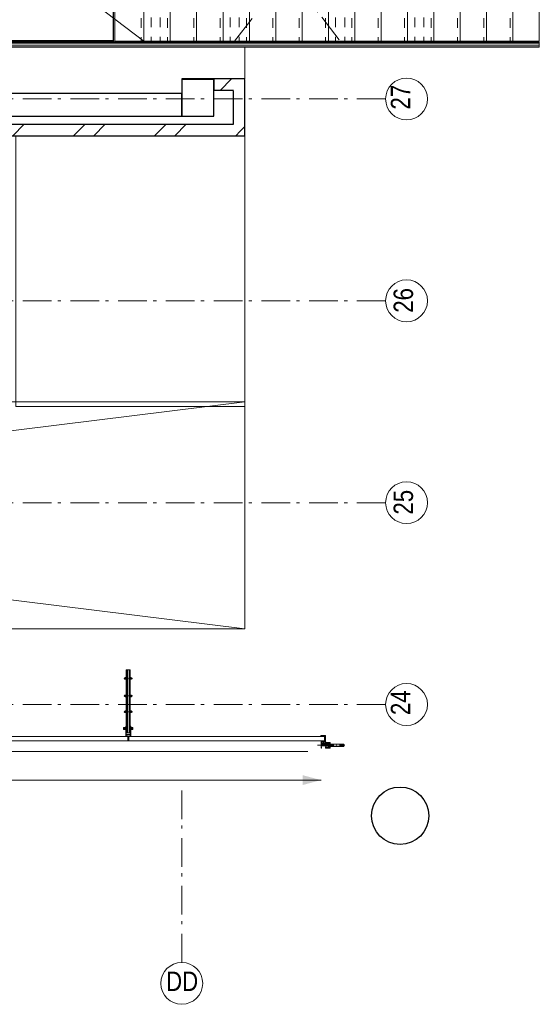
# Model space of a CAD drawing. Header units: millimetres. Extents: x 274611 to 749520, y 175257 to 298905.
# Tile 16 of 251: x 435700 to 440234, y 210184 to 218770. Entities that reach past the tile are written whole.
import ezdxf

# ---------------------------------------------------------------- set-up
doc = ezdxf.new("R2010")
doc.units = ezdxf.units.MM
doc.header["$LTSCALE"] = 400
for name, pattern in [('STYLE_01', [0.416641, 0.208282, -0.208359]), ('STYLE_06', [1.041641, 0.625, -0.208282, 0.069427, -0.138931]), ('STYLE_15', [0.240945, 0.11811, -0.059055, 0.004724, -0.059055]), ('STYLE_16', [0.177165, 0.11811, -0.059055]), ('STYLE_21', [0.138889, 0.069444, -0.069444])]:
    doc.linetypes.add(name, pattern=pattern)
for name, color, linetype, lineweight in [('Buitenkozijnen', 140, 'Continuous', 15), ('leuning', 43, 'Continuous', 5), ('mat-baksteen', 5, 'Continuous', 25), ('mat-beton (ihwg)', 5, 'Continuous', 25), ('mat-glas-hor', 5, 'Continuous', 15), ('mat-glas-vert', 5, 'Continuous', 15), ('mat-staal_zink', 140, 'Continuous', 15), ('None', 7, 'Continuous', 9), ('Sloopwerk', 92, 'Continuous', 25)]:
    doc.layers.add(name, color=color, linetype=linetype, lineweight=lineweight)
doc.styles.add('Arial Narrow', font='ARIALN.TTF', dxfattribs={"height": 222.25})

# ---------------------------------------------------------------- blocks, each defined once
blk = doc.blocks.new('*U20')
at = {"layer": 'None', "color": 8, "linetype": 'Continuous', "lineweight": 5}
for p, q in [((28385.9, 2244.8), (28640.9, 2244.8)), ((28640.9, 2244.8), (28640.9, 1044.8)), ((28640.9, 1044.8), (28385.9, 1044.8))]:
    blk.add_line(p, q, dxfattribs=at)
at = {"layer": 'None', "color": 8, "linetype": 'STYLE_01', "lineweight": 5}
blk.add_line((28385.9, 2244.8), (28385.9, 1044.8), dxfattribs=at)
blk = doc.blocks.new('*U21')
at = {"layer": 'None', "color": 8, "linetype": 'Continuous', "lineweight": 5}
for p, q in [((28615.9, 2244.8), (28870.9, 2244.8)), ((28870.9, 2244.8), (28870.9, 1044.8)), ((28870.9, 1044.8), (28615.9, 1044.8))]:
    blk.add_line(p, q, dxfattribs=at)
at = {"layer": 'None', "color": 8, "linetype": 'STYLE_01', "lineweight": 5}
blk.add_line((28615.9, 2244.8), (28615.9, 1044.8), dxfattribs=at)
blk = doc.blocks.new('*U22')
at = {"layer": 'None', "color": 8, "linetype": 'Continuous', "lineweight": 5}
for p, q in [((28845.9, 2244.8), (29100.9, 2244.8)), ((29100.9, 2244.8), (29100.9, 1044.8)), ((29100.9, 1044.8), (28845.9, 1044.8))]:
    blk.add_line(p, q, dxfattribs=at)
at = {"layer": 'None', "color": 8, "linetype": 'STYLE_01', "lineweight": 5}
blk.add_line((28845.9, 2244.8), (28845.9, 1044.8), dxfattribs=at)
blk = doc.blocks.new('*U23')
at = {"layer": 'None', "color": 8, "linetype": 'Continuous', "lineweight": 5}
for p, q in [((29075.9, 2244.8), (29330.9, 2244.8)), ((29330.9, 2244.8), (29330.9, 1044.8)), ((29330.9, 1044.8), (29075.9, 1044.8))]:
    blk.add_line(p, q, dxfattribs=at)
at = {"layer": 'None', "color": 8, "linetype": 'STYLE_01', "lineweight": 5}
blk.add_line((29075.9, 2244.8), (29075.9, 1044.8), dxfattribs=at)
blk = doc.blocks.new('*U24')
at = {"layer": 'None', "color": 8, "linetype": 'Continuous', "lineweight": 5}
for p, q in [((29305.9, 2244.8), (29560.9, 2244.8)), ((29560.9, 2244.8), (29560.9, 1044.8)), ((29560.9, 1044.8), (29305.9, 1044.8))]:
    blk.add_line(p, q, dxfattribs=at)
at = {"layer": 'None', "color": 8, "linetype": 'STYLE_01', "lineweight": 5}
blk.add_line((29305.9, 2244.8), (29305.9, 1044.8), dxfattribs=at)
blk = doc.blocks.new('*U25')
at = {"layer": 'None', "color": 8, "linetype": 'Continuous', "lineweight": 5}
for p, q in [((29535.9, 2244.8), (29790.9, 2244.8)), ((29790.9, 2244.8), (29790.9, 1044.8)), ((29790.9, 1044.8), (29535.9, 1044.8))]:
    blk.add_line(p, q, dxfattribs=at)
at = {"layer": 'None', "color": 8, "linetype": 'STYLE_01', "lineweight": 5}
blk.add_line((29535.9, 2244.8), (29535.9, 1044.8), dxfattribs=at)
blk = doc.blocks.new('*U26')
at = {"layer": 'None', "color": 8, "linetype": 'Continuous', "lineweight": 5}
for p, q in [((29765.9, 2244.8), (30020.9, 2244.8)), ((30020.9, 2244.8), (30020.9, 1044.8)), ((30020.9, 1044.8), (29765.9, 1044.8))]:
    blk.add_line(p, q, dxfattribs=at)
at = {"layer": 'None', "color": 8, "linetype": 'STYLE_01', "lineweight": 5}
blk.add_line((29765.9, 2244.8), (29765.9, 1044.8), dxfattribs=at)
blk = doc.blocks.new('*U27')
at = {"layer": 'None', "color": 8, "linetype": 'Continuous', "lineweight": 5}
for p, q in [((29995.9, 2244.8), (30250.9, 2244.8)), ((30250.9, 2244.8), (30250.9, 1044.8)), ((30250.9, 1044.8), (29995.9, 1044.8))]:
    blk.add_line(p, q, dxfattribs=at)
at = {"layer": 'None', "color": 8, "linetype": 'STYLE_01', "lineweight": 5}
blk.add_line((29995.9, 2244.8), (29995.9, 1044.8), dxfattribs=at)
blk = doc.blocks.new('*U28')
at = {"layer": 'None', "color": 8, "linetype": 'Continuous', "lineweight": 5}
for p, q in [((30225.9, 2244.8), (30480.9, 2244.8)), ((30480.9, 2244.8), (30480.9, 1044.8)), ((30480.9, 1044.8), (30225.9, 1044.8))]:
    blk.add_line(p, q, dxfattribs=at)
at = {"layer": 'None', "color": 8, "linetype": 'STYLE_01', "lineweight": 5}
blk.add_line((30225.9, 2244.8), (30225.9, 1044.8), dxfattribs=at)
blk = doc.blocks.new('*U29')
at = {"layer": 'None', "color": 8, "linetype": 'Continuous', "lineweight": 5}
for p, q in [((30455.9, 2244.8), (30710.9, 2244.8)), ((30710.9, 2244.8), (30710.9, 1044.8)), ((30710.9, 1044.8), (30455.9, 1044.8))]:
    blk.add_line(p, q, dxfattribs=at)
at = {"layer": 'None', "color": 8, "linetype": 'STYLE_01', "lineweight": 5}
blk.add_line((30455.9, 2244.8), (30455.9, 1044.8), dxfattribs=at)
blk = doc.blocks.new('*U30')
at = {"layer": 'None', "color": 8, "linetype": 'Continuous', "lineweight": 5}
for p, q in [((30685.9, 2244.8), (30940.9, 2244.8)), ((30940.9, 2244.8), (30940.9, 1044.8)), ((30940.9, 1044.8), (30685.9, 1044.8))]:
    blk.add_line(p, q, dxfattribs=at)
at = {"layer": 'None', "color": 8, "linetype": 'STYLE_01', "lineweight": 5}
blk.add_line((30685.9, 2244.8), (30685.9, 1044.8), dxfattribs=at)
blk = doc.blocks.new('*U31')
at = {"layer": 'None', "color": 8, "linetype": 'Continuous', "lineweight": 5}
for p, q in [((30915.9, 2244.8), (31170.9, 2244.8)), ((31170.9, 2244.8), (31170.9, 1044.8)), ((31170.9, 1044.8), (30915.9, 1044.8))]:
    blk.add_line(p, q, dxfattribs=at)
at = {"layer": 'None', "color": 8, "linetype": 'STYLE_01', "lineweight": 5}
blk.add_line((30915.9, 2244.8), (30915.9, 1044.8), dxfattribs=at)
blk = doc.blocks.new('*U32')
at = {"layer": 'None', "color": 8, "linetype": 'Continuous', "lineweight": 5}
for p, q in [((31145.9, 2244.8), (31400.9, 2244.8)), ((31400.9, 2244.8), (31400.9, 1044.8)), ((31400.9, 1044.8), (31145.9, 1044.8))]:
    blk.add_line(p, q, dxfattribs=at)
at = {"layer": 'None', "color": 8, "linetype": 'STYLE_01', "lineweight": 5}
blk.add_line((31145.9, 2244.8), (31145.9, 1044.8), dxfattribs=at)
blk = doc.blocks.new('*U33')
at = {"layer": 'None', "color": 8, "linetype": 'Continuous', "lineweight": 5}
for p, q in [((31375.9, 2244.8), (31630.9, 2244.8)), ((31630.9, 2244.8), (31630.9, 1044.8)), ((31630.9, 1044.8), (31375.9, 1044.8))]:
    blk.add_line(p, q, dxfattribs=at)
at = {"layer": 'None', "color": 8, "linetype": 'STYLE_01', "lineweight": 5}
blk.add_line((31375.9, 2244.8), (31375.9, 1044.8), dxfattribs=at)
blk = doc.blocks.new('*U34')
at = {"layer": 'None', "color": 8, "linetype": 'Continuous', "lineweight": 5}
for p, q in [((31605.9, 2244.8), (31860.9, 2244.8)), ((31860.9, 2244.8), (31860.9, 1044.8)), ((31860.9, 1044.8), (31605.9, 1044.8))]:
    blk.add_line(p, q, dxfattribs=at)
at = {"layer": 'None', "color": 8, "linetype": 'STYLE_01', "lineweight": 5}
blk.add_line((31605.9, 2244.8), (31605.9, 1044.8), dxfattribs=at)
blk = doc.blocks.new('*X35')
at = {"layer": 'None', "lineweight": 9}
blk.add_line((29075.7, 615), (29175.7, 715), dxfattribs=at)
blk = doc.blocks.new('*U36')
at = {"layer": 'leuning', "color": 140, "lineweight": 15}
for p, q in [((25185.9, 1031.3), (31860.9, 1031.3)), ((31860.9, 991.3), (31860.9, 1031.3)), ((25225.9, 991.3), (31860.9, 991.3))]:
    blk.add_line(p, q, dxfattribs=at)
at = {"layer": 'mat-baksteen', "lineweight": 25}
for p, q in [((29021.1, 715), (29021.1, 615)), ((29291.1, 715), (29021.1, 715)), ((29191.1, 615), (29021.1, 615))]:
    blk.add_line(p, q, dxfattribs=at)
at = {"layer": 'None', "color": 43, "linetype": 'Continuous', "lineweight": 9}
blk.add_line((26830.9, 2244.8), (28410.9, 1044.8), dxfattribs=at)
at = {"layer": 'None', "color": 8, "linetype": 'STYLE_01', "lineweight": 5}
for p, q in [((28473.4, 2249.8), (28473.4, 1039.8)), ((28553.4, 2249.8), (28553.4, 1039.8)), ((29162.4, 2249.8), (29162.4, 1039.8)), ((29242.4, 2249.8), (29242.4, 1039.8)), ((30082.4, 2249.8), (30082.4, 1039.8)), ((30162.4, 2249.8), (30162.4, 1039.8)), ((30773.4, 2249.8), (30773.4, 1039.8)), ((30853.4, 2249.8), (30853.4, 1039.8))]:
    blk.add_line(p, q, dxfattribs=at)
at = {"layer": 'None', "linetype": 'STYLE_06', "lineweight": 9}
for p, q in [((29202.4, 2244.8), (30122.4, 1044.8)), ((29202.4, 1044.8), (30122.4, 2244.8))]:
    blk.add_line(p, q, dxfattribs=at)
at = {"layer": 'None', "color": 43, "lineweight": 9}
for p, q in [((31860.9, 1039.8), (25184.9, 1039.8)), ((31860.9, 1039.8), (31860.9, 1019.8)), ((31860.9, 1019.8), (25184.9, 1019.8)), ((31860.9, 1002.8), (25184.9, 1002.8)), ((31860.9, 992.8), (25184.9, 992.8)), ((31860.9, 1002.8), (31860.9, 992.8))]:
    blk.add_line(p, q, dxfattribs=at)
at = {"layer": 'None', "color": 8, "linetype": 'Continuous', "lineweight": 5}
blk.add_line((29291.1, 991.3), (29291.1, 715), dxfattribs=at)
at = {"layer": 'None', "color": 43, "linetype": 'Continuous', "lineweight": 9}
for points in [[(26855.9, 2244.8), (28145.9, 2244.8), (28145.9, 1044.8), (26855.9, 1044.8)], [(26860.9, 2239.8), (28140.9, 2239.8), (28140.9, 1049.8), (26860.9, 1049.8)], [(28155.9, 2244.8), (28410.9, 2244.8), (28410.9, 1044.8), (28155.9, 1044.8)]]:
    blk.add_lwpolyline(points, close=True, dxfattribs=at)
at = {"layer": 'mat-baksteen'}
blk.add_blockref('*X35', (0, 0), dxfattribs=at)
at = {"layer": 'None', "color": 7}
for name in ['*U20', '*U21', '*U22', '*U23', '*U24', '*U25', '*U26', '*U27', '*U28', '*U29', '*U30', '*U31', '*U32', '*U33', '*U34']:
    blk.add_blockref(name, (0, 0), dxfattribs=at)
blk = doc.blocks.new('*U37')
at = {"layer": 'None', "color": 8, "linetype": 'Continuous', "lineweight": 5}
for points in [[(27294.4, 220), (29291.1, 220), (29291.1, -2140), (27294.4, -2140)], [(29291.1, -4080), (29291.1, -2100), (21471.1, -2100), (21471.1, -4080)]]:
    blk.add_lwpolyline(points, close=True, dxfattribs=at)
blk.add_lwpolyline([(29291.1, -2100), (21471.1, -3067.7), (21471.1, -3112.3), (29291.1, -4080)], dxfattribs=at)
blk = doc.blocks.new('Kolom O 500')
at = {"layer": 'mat-beton (ihwg)', "lineweight": 25}
blk.add_circle((0, 0), 250, dxfattribs=at)
blk = doc.blocks.new('*X111')
at = {"layer": 'None', "lineweight": 9}
blk.add_line((29251.2, 259.8), (29291.1, 299.7), dxfattribs=at)
blk = doc.blocks.new('*X112')
at = {"layer": 'None', "lineweight": 9}
for p, q in [((27266.4, 220), (27366.4, 320)), ((27797.2, 220), (27897.2, 320)), ((27973.6, 220), (28073.6, 320)), ((28504.3, 220), (28604.3, 320)), ((28680.7, 220), (28780.7, 320)), ((29211.4, 220), (29251.2, 259.8))]:
    blk.add_line(p, q, dxfattribs=at)
blk = doc.blocks.new('*U96')
at = {"layer": 'None', "color": 8, "lineweight": 5, "flags": 128}
for points in [[(-5, -154.3), (-5, -154.3, 0.414214), (-5.5, -154.8), (-5.5, -172.5), (-5.5, -172.5, 0.414214), (-5, -173), (-4, -173), (-4, -173, 0.414214), (-3.5, -172.5), (-3.5, -172.5, 0.414214), (-4, -172), (-4.5, -172), (-4.5, -168.8), (-4.5, -168.8, -0.414214), (-4, -168.3), (-2.7, -168.3), (-2.7, -168.3, 0.221695), (-1.9, -167.9), (-0.8, -166.5), (-0.8, -166.5, -0.466308), (0.8, -166.5), (2, -167.9), (2, -167.9, 0.221695), (2.7, -168.3), (4, -168.3), (4, -168.3, -0.414214), (4.5, -168.8), (4.5, -172), (4, -172), (4, -172, 0.414214), (3.5, -172.5), (3.5, -172.5, 0.414214), (4, -173), (5, -173), (5, -173, 0.414214), (5.5, -172.5), (5.5, -154.8), (5.5, -154.8, 0.414214), (5, -154.3), (4.7, -154.3), (4.7, -155), (4.7, -155, -0.414214), (4.4, -155.3), (4.1, -155.3), (4.1, -155.3, -0.414214), (3.3, -154.5), (3.3, -150.6), (3.3, -150.6, -0.414214), (4.1, -149.8), (4.4, -149.8), (4.4, -149.8, -0.414214), (4.7, -150.1), (4.7, -150.8), (5, -150.8), (5, -150.8, 0.414214), (5.5, -150.3), (5.5, -137.6), (5.5, -137.6, 0.351868), (5.3, -137.3), (5.3, -137.3, 0.351868), (4.9, -137.5), (4.1, -139.2), (4.1, -139.2, 0.314902), (4.2, -139.4), (4.5, -139.7), (4.5, -139.7, -0.198912), (4.5, -139.9), (4.5, -140.1), (4.5, -140.1, -0.198912), (4.5, -140.3), (4.2, -140.6), (4.2, -140.6, 0.414214), (4.2, -140.8), (4.5, -141.1), (4.5, -141.1, -0.198912), (4.5, -141.3), (4.5, -141.5), (4.5, -141.5, -0.198912), (4.5, -141.7), (4.2, -142), (4.2, -142, 0.414214), (4.2, -142.2), (4.5, -142.5), (4.5, -142.5, -0.198912), (4.5, -142.7), (4.5, -143.2), (4.5, -143.2, -0.087489), (4.5, -143.3), (4.2, -144.1), (4.2, -148.5), (4.2, -148.5, -0.414214), (3.9, -148.8), (-3.9, -148.8), (-3.9, -148.8, -0.414214), (-4.2, -148.5), (-4.2, -144.1), (-4.5, -143.3), (-4.5, -143.3, -0.087489), (-4.5, -143.2), (-4.5, -142.7), (-4.5, -142.7, -0.198912), (-4.4, -142.5), (-4.1, -142.2), (-4.1, -142.2, 0.414214), (-4.1, -142), (-4.4, -141.7), (-4.4, -141.7, -0.198912), (-4.5, -141.5), (-4.5, -141.3), (-4.5, -141.3, -0.198912), (-4.4, -141.1), (-4.1, -140.8), (-4.1, -140.8, 0.414214), (-4.1, -140.6), (-4.4, -140.3), (-4.4, -140.3, -0.198912), (-4.5, -140.1), (-4.5, -139.9), (-4.5, -139.9, -0.198912), (-4.4, -139.7), (-4.1, -139.4), (-4.1, -139.4, 0.314902), (-4.1, -139.2), (-4.9, -137.5), (-4.9, -137.5, 0.351868), (-5.3, -137.3), (-5.3, -137.3, 0.351868), (-5.5, -137.6), (-5.5, -150.3), (-5.5, -150.3, 0.414214), (-5, -150.8), (-4.7, -150.8), (-4.7, -150.1), (-4.7, -150.1, -0.414214), (-4.4, -149.8), (-4.1, -149.8), (-4.1, -149.8, -0.414214), (-3.3, -150.6), (-3.3, -154.5), (-3.3, -154.5, -0.414214), (-4.1, -155.3), (-4.4, -155.3), (-4.4, -155.3, -0.414214), (-4.7, -155), (-4.7, -154.3)], [(-4.5, -161.7, -0.414214), (-4, -161.2), (-2.7, -161.2), (-2.7, -161.2, 0.414214), (-2.5, -161), (-2.5, -160.4), (-2.5, -160.4, 0.414214), (-2.7, -160.2), (-4, -160.2), (-4, -160.2, -0.414214), (-4.5, -159.7), (-4.5, -156.8), (-4.5, -156.8, -0.414214), (-4, -156.3), (4, -156.3), (4, -156.3, -0.414214), (4.5, -156.8), (4.5, -159.7), (4.5, -159.7, -0.414214), (4, -160.2), (2.7, -160.2), (2.7, -160.2, 0.414214), (2.5, -160.4), (2.5, -161), (2.5, -161, 0.414214), (2.7, -161.2), (4, -161.2), (4, -161.2, -0.414214), (4.5, -161.7), (4.5, -166.8), (4.5, -166.8, -0.414214), (4, -167.3), (3, -167.3), (3, -167.3, -0.221695), (2.6, -167.1), (1.5, -165.9), (1.5, -165.9, 0.466308), (-1.5, -165.9), (-2.6, -167.1), (-2.6, -167.1, -0.221695), (-2.9, -167.3), (-4, -167.3), (-4, -167.3, -0.414214), (-4.5, -166.8), (-4.5, -161.7)], [(-1.8, -149.8, 0.414214), (-2.3, -150.3), (-2.3, -155.1), (-2.3, -155.1, 0.414214), (-2.1, -155.3), (2.1, -155.3), (2.1, -155.3, 0.414214), (2.3, -155.1), (2.3, -150.3), (2.3, -150.3, 0.414214), (1.8, -149.8), (-1.8, -149.8)]]:
    blk.add_lwpolyline(points, format="xyb", close=True, dxfattribs=at)
blk = doc.blocks.new('*U97')
at = {"layer": 'None', "color": 8, "lineweight": 5, "flags": 128}
for points in [[(-6, -180.7), (-6, -180.7, -0.388879), (-8.7, -183.2), (-8.7, -183.2), (-20.4, -183.2), (-21.6, -183.9), (-22.9, -183.9), (-22.9, -182.7), (-23.8, -182.7), (-23.8, -184.8), (23.8, -184.8), (23.8, -182.7), (22.9, -182.7), (22.9, -183.9), (21.7, -183.9), (20.4, -183.2), (8.7, -183.2), (8.7, -183.2, -0.388879), (6, -180.7), (6, -180.7), (5.3, -173.2), (2.5, -173.2), (2.5, -171.2), (-2.5, -171.2), (-2.5, -173.2), (-5.3, -173.2), (-6, -180.7)], [(-13.5, -182.8), (-13.5, -181.9), (-14.5, -181.1), (-14.5, -181.1, 0.36397), (-14.9, -181.1), (-14.9, -181.1), (-15.4, -181.5), (-15.4, -181.5, -0.36397), (-15.8, -181.5), (-15.8, -181.5), (-16.3, -181.1), (-16.3, -181.1, 0.36397), (-16.7, -181.1), (-16.7, -181.1), (-17.2, -181.5), (-17.2, -181.5, -0.36397), (-17.6, -181.5), (-17.6, -181.5), (-18.1, -181.1), (-18.1, -181.1, 0.36397), (-18.5, -181.1), (-18.5, -181.1), (-19, -181.5), (-19, -181.5, -0.36397), (-19.4, -181.5), (-19.4, -181.5), (-19.9, -181.1), (-19.9, -181.1, 0.36397), (-20.3, -181.1), (-20.3, -181.1), (-20.8, -181.5), (-20.8, -181.5, -0.36397), (-21.2, -181.5), (-21.2, -181.5), (-21.7, -181.1), (-21.7, -181.1, 0.36397), (-22.1, -181.1), (-22.1, -181.1), (-22.4, -181.3), (-23.2, -181.3), (-23.5, -181.1), (-23.5, -181.1, 0.36397), (-23.9, -181.1), (-23.9, -181.1), (-24.2, -181.3), (-24.5, -181.3), (-24.5, -181.3, -0.267949), (-24.8, -181.2), (-24.8, -181.2), (-24.9, -180.9), (-24.9, -180.9, 0.339454), (-25.3, -180.7), (-25.3, -180.7, 0.339454), (-25.5, -181), (-25.5, -181), (-25.5, -184.4), (-25.5, -184.4, 0.414214), (-25.2, -184.7), (-25.2, -184.7), (-24.3, -184.7), (-24.3, -184.7, 0.414214), (-24, -184.4), (-24, -184.4), (-24, -182.7), (-24, -182.7, 0.236068), (-24.1, -182.5), (-24.1, -182.5), (-24.1, -182.5, -0.548276), (-24, -182.2), (-24, -182.2, -0.548276), (-23.8, -182.4), (-23.8, -182.4), (-23.8, -182.4, 0.250388), (-23.6, -182.3), (-23.6, -182.3), (-22.8, -182.3), (-22.8, -182.3, -0.414214), (-22.5, -182.6), (-22.5, -182.6), (-22.5, -183.3), (-22.5, -183.3, 0.414214), (-22.2, -183.6), (-22.2, -183.6), (-22, -183.6), (-22, -183.6, 0.131652), (-21.8, -183.5), (-21.8, -183.5), (-20.5, -182.8), (-13.5, -182.8)], [(13.5, -182.8), (13.5, -181.9), (14.5, -181.1), (14.5, -181.1, -0.36397), (14.9, -181.1), (14.9, -181.1), (15.4, -181.5), (15.4, -181.5, 0.36397), (15.8, -181.5), (15.8, -181.5), (16.3, -181.1), (16.3, -181.1, -0.36397), (16.7, -181.1), (16.7, -181.1), (17.2, -181.5), (17.2, -181.5, 0.36397), (17.6, -181.5), (17.6, -181.5), (18.1, -181.1), (18.1, -181.1, -0.36397), (18.5, -181.1), (18.5, -181.1), (19, -181.5), (19, -181.5, 0.36397), (19.4, -181.5), (19.4, -181.5), (19.9, -181.1), (19.9, -181.1, -0.36397), (20.3, -181.1), (20.3, -181.1), (20.8, -181.5), (20.8, -181.5, 0.36397), (21.2, -181.5), (21.2, -181.5), (21.7, -181.1), (21.7, -181.1, -0.36397), (22.1, -181.1), (22.1, -181.1), (22.4, -181.3), (23.2, -181.3), (23.5, -181.1), (23.5, -181.1, -0.36397), (23.9, -181.1), (23.9, -181.1), (24.2, -181.3), (24.5, -181.3), (24.5, -181.3, 0.267949), (24.8, -181.2), (24.8, -181.2), (25, -180.9), (25, -180.9, -0.339454), (25.3, -180.7), (25.3, -180.7, -0.339454), (25.5, -181), (25.5, -181), (25.5, -184.4), (25.5, -184.4, -0.414214), (25.2, -184.7), (25.2, -184.7), (24.3, -184.7), (24.3, -184.7, -0.414214), (24, -184.4), (24, -184.4), (24, -182.7), (24, -182.7, -0.236068), (24.1, -182.5), (24.1, -182.5), (24.1, -182.5, 0.548276), (24.1, -182.2), (24.1, -182.2, 0.548276), (23.9, -182.4), (23.9, -182.4), (23.9, -182.4, -0.250388), (23.6, -182.3), (23.6, -182.3), (22.8, -182.3), (22.8, -182.3, 0.414214), (22.5, -182.6), (22.5, -182.6), (22.5, -183.3), (22.5, -183.3, -0.414214), (22.2, -183.6), (22.2, -183.6), (22, -183.6), (22, -183.6, -0.131652), (21.8, -183.5), (21.8, -183.5), (20.5, -182.8), (13.5, -182.8)]]:
    blk.add_lwpolyline(points, format="xyb", close=True, dxfattribs=at)
blk = doc.blocks.new('verticale stijl 150x50 UV')
at = {"layer": 'None', "color": 8, "linetype": 'STYLE_15', "lineweight": 5}
blk.add_line((0, -216), (0, 35), dxfattribs=at)
at = {"layer": 'None', "color": 8, "lineweight": 5}
for p, q in [((-25.6, -142.7), (-25.6, -142.7)), ((-25.6, -144.4), (-25.6, -144.4)), ((-24.8, -133.4), (-24.8, -133.4)), ((-24.8, -134.2), (-24.8, -134.2)), ((-24.8, -135), (-24.8, -135)), ((-24.8, -135.8), (-24.8, -135.8)), ((-24.8, -136.6), (-24.8, -136.6)), ((-24.8, -137.4), (-24.8, -137.4)), ((-24.8, -138.3), (-24.8, -138.3)), ((-24.8, -139.1), (-24.8, -139.1)), ((-24.8, -139.9), (-24.8, -139.9)), ((-24.8, -140.7), (-24.8, -140.7)), ((-24.8, -141.5), (-24.8, -141.5)), ((-24.8, -142.3), (-24.8, -142.3)), ((-24.8, -143.1), (-24.8, -143.1)), ((-24.8, -144.8), (-24.8, -144.8)), ((-24, -133), (-24, -133)), ((-24, -133.8), (-24, -133.8)), ((-24, -134.6), (-24, -134.6)), ((-24, -135.4), (-24, -135.4)), ((-24, -136.2), (-24, -136.2)), ((-24, -137), (-24, -137)), ((-24, -137.9), (-24, -137.9)), ((-24, -138.7), (-24, -138.7)), ((-24, -139.5), (-24, -139.5)), ((-24, -140.3), (-24, -140.3)), ((-24, -141.1), (-24, -141.1)), ((-24, -141.9), (-24, -141.9)), ((-24, -142.7), (-24, -142.7)), ((-24, -144.4), (-24, -144.4)), ((-23.2, -133.4), (-23.2, -133.4)), ((-23.2, -134.2), (-23.2, -134.2)), ((-23.2, -135), (-23.2, -135)), ((-23.2, -135.8), (-23.2, -135.8)), ((-23.2, -136.6), (-23.2, -136.6)), ((-23.2, -137.4), (-23.2, -137.4)), ((-23.2, -138.3), (-23.2, -138.3)), ((-23.2, -139.1), (-23.2, -139.1)), ((-23.2, -139.9), (-23.2, -139.9)), ((-23.2, -140.7), (-23.2, -140.7)), ((-23.2, -141.5), (-23.2, -141.5)), ((-23.2, -144.8), (-23.2, -144.8)), ((-22.4, -133), (-22.4, -133)), ((-22.4, -133.8), (-22.4, -133.8)), ((-22.4, -134.6), (-22.4, -134.6)), ((-22.4, -140.3), (-22.4, -140.3)), ((-22.4, -141.1), (-22.4, -141.1)), ((-22.4, -144.4), (-22.4, -144.4)), ((-21.6, -126.9), (-21.6, -126.9)), ((-21.6, -127.7), (-21.6, -127.7)), ((-21.6, -128.5), (-21.6, -128.5)), ((-21.6, -129.3), (-21.6, -129.3)), ((-21.6, -130.1), (-21.6, -130.1)), ((-21.6, -130.9), (-21.6, -130.9)), ((-21.6, -131.8), (-21.6, -131.8)), ((-21.6, -132.6), (-21.6, -132.6)), ((-21.6, -133.4), (-21.6, -133.4)), ((-21.6, -134.2), (-21.6, -134.2)), ((-21.6, -135), (-21.6, -135)), ((-21.6, -139.9), (-21.6, -139.9)), ((-21.6, -140.7), (-21.6, -140.7)), ((-21.6, -141.5), (-21.6, -141.5)), ((-21.6, -144.8), (-21.6, -144.8)), ((-20.7, -126.5), (-20.7, -126.5)), ((-20.7, -128.9), (-20.7, -128.9)), ((-20.7, -129.7), (-20.7, -129.7)), ((-20.7, -130.5), (-20.7, -130.5)), ((-20.7, -131.4), (-20.7, -131.4)), ((-20.7, -132.2), (-20.7, -132.2)), ((-20.7, -133), (-20.7, -133)), ((-20.7, -133.8), (-20.7, -133.8)), ((-20.7, -134.6), (-20.7, -134.6)), ((-20.7, -135.4), (-20.7, -135.4)), ((-20.7, -136.2), (-20.7, -136.2)), ((-20.7, -137), (-20.7, -137)), ((-20.7, -137.9), (-20.7, -137.9)), ((-20.7, -138.7), (-20.7, -138.7)), ((-20.7, -139.5), (-20.7, -139.5)), ((-20.7, -140.3), (-20.7, -140.3)), ((-20.7, -141.1), (-20.7, -141.1)), ((-20.7, -144.4), (-20.7, -144.4)), ((-19.9, -126.1), (-19.9, -126.1)), ((-19.9, -130.1), (-19.9, -130.1)), ((-19.9, -130.9), (-19.9, -130.9)), ((-19.9, -131.8), (-19.9, -131.8)), ((-19.9, -132.6), (-19.9, -132.6)), ((-19.9, -133.4), (-19.9, -133.4)), ((-19.9, -134.2), (-19.9, -134.2)), ((-19.9, -135), (-19.9, -135)), ((-19.9, -135.8), (-19.9, -135.8)), ((-19.9, -136.6), (-19.9, -136.6)), ((-19.9, -137.4), (-19.9, -137.4)), ((-19.9, -138.3), (-19.9, -138.3)), ((-19.9, -139.1), (-19.9, -139.1)), ((-19.9, -139.9), (-19.9, -139.9)), ((-19.9, -140.7), (-19.9, -140.7)), ((-19.9, -141.5), (-19.9, -141.5)), ((-19.9, -142.3), (-19.9, -142.3)), ((-19.9, -143.1), (-19.9, -143.1)), ((-19.9, -143.9), (-19.9, -143.9)), ((-19.1, -126.5), (-19.1, -126.5)), ((-19.1, -127.3), (-19.1, -127.3)), ((-19.1, -128.9), (-19.1, -128.9)), ((-19.1, -129.7), (-19.1, -129.7)), ((-19.1, -130.5), (-19.1, -130.5)), ((-19.1, -131.4), (-19.1, -131.4)), ((-19.1, -132.2), (-19.1, -132.2)), ((-19.1, -133), (-19.1, -133)), ((-19.1, -133.8), (-19.1, -133.8)), ((-19.1, -134.6), (-19.1, -134.6)), ((-19.1, -140.3), (-19.1, -140.3)), ((-19.1, -141.1), (-19.1, -141.1)), ((-19.1, -141.9), (-19.1, -141.9)), ((-18.3, -127.7), (-18.3, -127.7)), ((-18.3, -128.5), (-18.3, -128.5)), ((-18.3, -129.3), (-18.3, -129.3)), ((-18.3, -133.4), (-18.3, -133.4)), ((-18.3, -134.2), (-18.3, -134.2)), ((-18.3, -135), (-18.3, -135)), ((-18.3, -139.9), (-18.3, -139.9)), ((-18.3, -140.7), (-18.3, -140.7)), ((-18.3, -141.5), (-18.3, -141.5)), ((-18.3, -142.3), (-18.3, -142.3)), ((-17.5, -133), (-17.5, -133)), ((-17.5, -133.8), (-17.5, -133.8)), ((-17.5, -134.6), (-17.5, -134.6)), ((-17.5, -135.4), (-17.5, -135.4)), ((-17.5, -136.2), (-17.5, -136.2)), ((-17.5, -137), (-17.5, -137)), ((-17.5, -137.9), (-17.5, -137.9)), ((-17.5, -138.7), (-17.5, -138.7)), ((-17.5, -139.5), (-17.5, -139.5)), ((-17.5, -140.3), (-17.5, -140.3)), ((-17.5, -141.1), (-17.5, -141.1)), ((-17.5, -141.9), (-17.5, -141.9)), ((-17.5, -142.7), (-17.5, -142.7)), ((-16.7, -133.4), (-16.7, -133.4)), ((-16.7, -134.2), (-16.7, -134.2)), ((-16.7, -135), (-16.7, -135)), ((-16.7, -135.8), (-16.7, -135.8)), ((-16.7, -136.6), (-16.7, -136.6)), ((-16.7, -137.4), (-16.7, -137.4)), ((-16.7, -138.3), (-16.7, -138.3)), ((-16.7, -139.1), (-16.7, -139.1)), ((-16.7, -139.9), (-16.7, -139.9)), ((-16.7, -140.7), (-16.7, -140.7)), ((-16.7, -141.5), (-16.7, -141.5)), ((-16.7, -142.3), (-16.7, -142.3)), ((-16.7, -143.1), (-16.7, -143.1)), ((-15.9, -141.1), (-15.9, -141.1)), ((-15.9, -141.9), (-15.9, -141.9)), ((-15.9, -142.7), (-15.9, -142.7)), ((-15.9, -144.4), (-15.9, -144.4)), ((-15.1, -142.3), (-15.1, -142.3)), ((-15.1, -143.1), (-15.1, -143.1)), ((-15.1, -143.9), (-15.1, -143.9)), ((-15.1, -144.8), (-15.1, -144.8)), ((-14.2, -141.9), (-14.2, -141.9)), ((-14.2, -142.7), (-14.2, -142.7)), ((-14.2, -143.5), (-14.2, -143.5)), ((-14.2, -144.4), (-14.2, -144.4)), ((-13.4, -143.1), (-13.4, -143.1)), ((-13.4, -143.9), (-13.4, -143.9))]:
    blk.add_line(p, q, dxfattribs=at)
at = {"layer": 'None', "color": 8, "linetype": 'STYLE_16', "lineweight": 5}
for p, q in [((-2.2, -155.1), (0, -154.5)), ((-2.2, -156.7), (-2.2, -155.1)), ((-1.5, -156.9), (-1.5, -155)), ((-1, -157), (-1, -155.1)), ((2.3, -155.1), (0, -154.5)), ((1, -157), (1, -155.1)), ((1.5, -156.9), (1.5, -155)), ((2.3, -156.7), (2.3, -155.1))]:
    blk.add_line(p, q, dxfattribs=at)
at = {"layer": 'None', "color": 8, "linetype": 'Continuous', "lineweight": 5, "flags": 128}
for points in [[(-10, 15.4), (10, 15.4), (10, -104.8), (25, -104.8), (25, -116.8), (-25, -116.8), (-25, -104.8), (-10, -104.8)], [(-8, 13.4), (-8, -104.8), (8, -104.8), (8, 13.4)], [(8, -106.8), (-8, -106.8), (-23, -106.8), (-23, -114.8), (23, -114.8), (23, -106.8)]]:
    blk.add_lwpolyline(points, close=True, dxfattribs=at)
at = {"layer": 'None', "color": 8, "lineweight": 5, "flags": 128}
for points in [[(-14.8, -144.8), (-14.8, -144.8, 0.390793), (-13.2, -143.5), (-13.2, -143.5, 0.390793), (-14.4, -141.8), (-14.4, -141.8, -0.352623), (-16, -139.9), (-16, -133.1), (-16, -133.1, 0.414214), (-16.3, -132.8), (-17.6, -132.8), (-18.1, -133), (-18.1, -133, -0.520293), (-18.3, -132.8), (-18.3, -130.1), (-18.2, -130), (-18.2, -128), (-18.2, -128, -0.577863), (-18.1, -127.7), (-18, -127.7), (-18, -127.7, 0.366605), (-17.7, -127.5), (-17.7, -127.5, 0.366605), (-17.9, -127.1), (-17.9, -127.1, -0.130834), (-19.2, -126.1), (-19.2, -126.1, 0.439074), (-20.7, -126.1), (-20.7, -126.1, -0.133252), (-22, -127.1), (-22, -127.1, 0.366605), (-22.2, -127.5), (-22.2, -127.5, 0.366605), (-21.9, -127.7), (-21.8, -127.7), (-21.8, -127.7, -0.577455), (-21.8, -128), (-21.8, -130), (-21.6, -130.1), (-21.6, -132.8), (-21.6, -132.8, -0.52048), (-21.9, -133), (-22.4, -132.8), (-24.7, -132.8), (-24.7, -132.8, 0.414214), (-25, -133.1), (-25, -140.9), (-25, -140.9, -0.255976), (-25.9, -142.6), (-25.9, -142.6, 0.749676), (-25.3, -144.8), (-21.2, -144.8), (-21.2, -144.8, 0.414214), (-19.2, -142.8), (-19.2, -142.8, -0.402808), (-18.7, -142.3), (-18.7, -142.3, -0.402808), (-18.2, -142.8), (-18.2, -142.8, 0.233259), (-18, -143.1), (-14.6, -143.6), (-14.6, -143.6, -0.419014), (-14.5, -143.7), (-14.5, -143.7, -0.419014), (-14.6, -143.8), (-16, -143.8), (-16, -143.8, 0.414214), (-16.5, -144.3), (-16.5, -144.3, 0.414214), (-16, -144.8)], [(-23.2, -141.6), (-23.2, -141.6, 0.418874), (-23.7, -142.1), (-23.7, -142.1, -0.396568), (-25.3, -143.4), (-25.3, -143.4, 0.437017), (-25.7, -143.7), (-25.7, -143.7, 0.437017), (-25.4, -144), (-21.9, -144), (-21.9, -144, 0.263556), (-20.2, -143), (-20.2, -143, 0.552342), (-20.8, -141.8)], [(25, -132.6), (25, -116.8), (23.1, -116.8), (-23.1, -116.8), (-25, -116.8), (-25, -132.6), (-22.1, -132.6), (-22.1, -128), (-22.6, -128), (-22.6, -126.6), (-22.1, -126.6), (-22.1, -124.7), (-21.9, -124.5), (-21.9, -120.3), (-21.9, -120.3, -0.414214), (-20.2, -118.6), (-20.1, -118.6), (-20.1, -118.6, -0.414214), (-18.4, -120.3), (-18.4, -124.5), (-18.2, -124.7), (-18.2, -126.6), (-17.7, -126.6), (-17.7, -128), (-18.2, -128), (-18.2, -132.6), (-16.3, -132.6), (-16.3, -119.8), (-16.3, -119.8, -0.414214), (-15.1, -118.6), (-15.1, -118.6), (-6.5, -118.6), (-6.5, -118.6, -0.414214), (-5.3, -119.8), (-5.3, -136.8), (-3.9, -136.8), (-3.9, -139.6), (-4.3, -140), (-3.9, -140.4), (-3.9, -141), (-4.3, -141.4), (-3.9, -141.8), (-3.9, -142.4), (-4.3, -142.8), (-3.9, -143.8), (-3.9, -148.6), (-2.2, -148.6), (-2.2, -137.8), (-2.2, -137.8, -0.414214), (0, -135.6), (0, -135.6), (0, -135.6, -0.414214), (2.2, -137.8), (2.2, -148.6), (3.9, -148.6), (3.9, -143.8), (4.3, -142.8), (3.9, -142.4), (3.9, -141.8), (4.3, -141.4), (3.9, -141), (3.9, -140.4), (4.3, -140), (3.9, -139.6), (3.9, -136.8), (5.4, -136.8), (5.4, -119.8), (5.4, -119.8, -0.414214), (6.6, -118.6), (6.6, -118.6), (15.1, -118.6), (15.1, -118.6, -0.414214), (16.3, -119.8), (16.3, -132.6), (18.2, -132.6), (18.2, -128), (17.7, -128), (17.7, -126.6), (18.2, -126.6), (18.2, -124.7), (18.5, -124.5), (18.5, -120.3), (18.5, -120.3, -0.414214), (20.2, -118.6), (20.2, -118.6), (20.2, -118.6, -0.414214), (21.9, -120.3), (21.9, -124.5), (22.1, -124.7), (22.1, -126.6), (22.6, -126.6), (22.6, -128), (22.1, -128), (22.1, -132.6)], [(-23, -135.9), (-23, -135.9, -0.414214), (-22.1, -135), (-22.1, -135, -0.414214), (-21.3, -135.9), (-21.3, -138.8), (-21.3, -138.8, -0.414214), (-22.1, -139.6), (-22.1, -139.6, -0.414214), (-23, -138.8)], [(-21, -127.8, -0.29188), (-20.8, -127.3), (-20.3, -126.9), (-20.3, -126.9, -0.344328), (-19.7, -126.9), (-19.2, -127.3), (-19.2, -127.3, -0.29188), (-19, -127.8), (-19.4, -129.5), (-19.4, -129.5, -0.348796), (-20, -130), (-20, -130, -0.348796), (-20.6, -129.5), (-21, -127.8)], [(-18.8, -139.6, -0.414214), (-19.7, -138.8), (-19.7, -135.9), (-19.7, -135.9, -0.414214), (-18.8, -135), (-18.8, -135, -0.414214), (-18, -135.9), (-18, -138.8), (-18, -138.8, -0.414214), (-18.8, -139.6)], [(0, -157.1), (0, -157.1, -0.163834), (-4.3, -155.6), (-4.3, -155.6), (-4.3, -155.6, -0.234469), (-4.7, -154.8), (-4.7, -154.8), (-4.7, -153.6), (4.8, -153.6), (4.8, -154.8), (4.8, -154.8, -0.234469), (4.4, -155.6), (4.4, -155.6), (4.4, -155.6, -0.163834), (0, -157.1), (0, -157.1)], [(14.8, -144.8), (14.8, -144.8, -0.390793), (13.3, -143.5), (13.3, -143.5, -0.390793), (14.4, -141.8), (14.4, -141.8, 0.352623), (16, -139.9), (16, -133.1), (16, -133.1, -0.414214), (16.3, -132.8), (17.6, -132.8), (18.1, -133), (18.1, -133, 0.520293), (18.4, -132.8), (18.4, -130.1), (18.2, -130), (18.2, -128), (18.2, -128, 0.577863), (18.2, -127.7), (18.1, -127.7), (18.1, -127.7, -0.366605), (17.8, -127.5), (17.8, -127.5, -0.366605), (18, -127.1), (18, -127.1, 0.130834), (19.3, -126.1), (19.3, -126.1, -0.439074), (20.7, -126.1), (20.7, -126.1, 0.133252), (22.1, -127.1), (22.1, -127.1, -0.366605), (22.3, -127.5), (22.3, -127.5, -0.366605), (22, -127.7), (21.9, -127.7), (21.9, -127.7, 0.577455), (21.8, -128), (21.8, -130), (21.7, -130.1), (21.7, -132.8), (21.7, -132.8, 0.52048), (21.9, -133), (22.4, -132.8), (24.7, -132.8), (24.7, -132.8, -0.414214), (25, -133.1), (25, -140.9), (25, -140.9, 0.255976), (25.9, -142.6), (25.9, -142.6, -0.749676), (25.3, -144.8), (21.2, -144.8), (21.2, -144.8, -0.414214), (19.2, -142.8), (19.2, -142.8, 0.402808), (18.7, -142.3), (18.7, -142.3, 0.402808), (18.2, -142.8), (18.2, -142.8, -0.233259), (18, -143.1), (14.6, -143.6), (14.6, -143.6, 0.419014), (14.5, -143.7), (14.5, -143.7, 0.419014), (14.6, -143.8), (16, -143.8), (16, -143.8, -0.414214), (16.5, -144.3), (16.5, -144.3, -0.414214), (16, -144.8)], [(18.9, -139.6, 0.414214), (19.7, -138.8), (19.7, -135.9), (19.7, -135.9, 0.414214), (18.9, -135), (18.9, -135, 0.414214), (18, -135.9), (18, -138.8), (18, -138.8, 0.414214), (18.9, -139.6)], [(21, -127.8, 0.29188), (20.8, -127.3), (20.3, -126.9), (20.3, -126.9, 0.344328), (19.7, -126.9), (19.2, -127.3), (19.2, -127.3, 0.29188), (19, -127.8), (19.4, -129.5), (19.4, -129.5, 0.348796), (20, -130), (20, -130, 0.348796), (20.6, -129.5), (21, -127.8)], [(23.2, -141.6), (23.2, -141.6, -0.418874), (23.7, -142.1), (23.7, -142.1, 0.396568), (25.3, -143.4), (25.3, -143.4, -0.437017), (25.7, -143.7), (25.7, -143.7, -0.437017), (25.4, -144), (21.9, -144), (21.9, -144, -0.263556), (20.2, -143), (20.2, -143, -0.552342), (20.8, -141.8)], [(23, -135.9), (23, -135.9, 0.414214), (22.2, -135), (22.2, -135, 0.414214), (21.3, -135.9), (21.3, -138.8), (21.3, -138.8, 0.414214), (22.2, -139.6), (22.2, -139.6, 0.414214), (23, -138.8)]]:
    blk.add_lwpolyline(points, format="xyb", close=True, dxfattribs=at)
blk.add_lwpolyline([(4, -118.6), (4, -134.3), (-4, -134.3), (-4, -118.6)], close=True, dxfattribs=at)
at = {"layer": 'None', "color": 8, "linetype": 'STYLE_16', "lineweight": 5}
for centre, radius, start, end in [((-1.6, -158.4), 3.38, 79.33567, 100.66433), ((0, -163.2), 8.16, 82.95849, 97.04151), ((0, -160.4), 3.5, 73.41492, 106.58508), ((1.6, -158.4), 3.38, 79.33567, 100.66433)]:
    blk.add_arc(centre, radius, start, end, dxfattribs=at)
at = {"layer": 'None', "color": 7}
for name in ['*U97', '*U96']:
    blk.add_blockref(name, (0, 0), dxfattribs=at)
blk = doc.blocks.new('*U142')
at = {"layer": 'mat-glas-hor', "color": 8, "lineweight": 5}
for p, q in [((29991.1, -5064.9), (29960.8, -5084.3)), ((29960.8, -5064.9), (29991.1, -5084.3))]:
    blk.add_line(p, q, dxfattribs=at)
at = {"layer": 'None', "color": 8, "lineweight": 5}
blk.add_lwpolyline([(29991.1, -5084.3), (29960.8, -5084.3), (29960.8, -5064.9), (29991.1, -5064.9)], close=True, dxfattribs=at)
blk = doc.blocks.new('*U143')
at = {"layer": 'mat-staal_zink', "color": 8, "lineweight": 5}
for points in [[(29991.1, -5013), (29954.1, -5013), (29954.1, -5010), (29994.1, -5010), (29994.1, -5084.3), (29991.1, -5084.3)], [(29960.8, -5064.9), (29985.8, -5064.9), (29985.8, -5061.9), (29957.8, -5061.9), (29957.8, -5084.3), (29960.8, -5084.3)]]:
    blk.add_lwpolyline(points, close=True, dxfattribs=at)
at = {"layer": 'None', "color": 8, "linetype": 'Continuous', "lineweight": 5}
blk.add_lwpolyline([(29954.1, -5018), (29954.1, -5013), (29991.1, -5013), (29991.1, -5061.9), (29957.8, -5061.9), (29957.8, -5058), (29986.1, -5058), (29986.1, -5018)], close=True, dxfattribs=at)
at = {"layer": 'None', "color": 7}
blk.add_blockref('*U142', (0, 0), dxfattribs=at)
blk = doc.blocks.new('ba-bout glaszwaard')
at = {"layer": 'None', "color": 8, "lineweight": 5}
for p, q in [((-11.5, 5), (-9.5, 5)), ((47.5, 5), (45.5, 5)), ((-11.5, -5), (-9.5, -5)), ((47.5, -5), (45.5, -5))]:
    blk.add_line(p, q, dxfattribs=at)
at = {"layer": 'None', "color": 8, "linetype": 'Continuous', "lineweight": 5}
for p, q in [((-2.5, 3), (-8.5, 3)), ((38.5, 3), (44.5, 3)), ((-2.5, -3), (-8.5, -3)), ((38.5, -3), (44.5, -3))]:
    blk.add_line(p, q, dxfattribs=at)
at = {"layer": 'None', "color": 8, "linetype": 'STYLE_21', "lineweight": 5}
blk.add_lwpolyline([(-11.5, 2.5), (47.5, 2.5), (47.5, -2.5), (-11.5, -2.5)], close=True, dxfattribs=at)
at = {"layer": 'None', "color": 8, "linetype": 'Continuous', "lineweight": 5, "flags": 128}
for points in [[(-1.5, 6, 0.414214), (-2.5, 7), (-8.5, 7, 0.414214), (-9.5, 6), (-9.5, -6, 0.414214), (-8.5, -7), (-2.5, -7, 0.414214), (-1.5, -6)], [(37.5, 6, -0.414214), (38.5, 7), (44.5, 7, -0.414214), (45.5, 6), (45.5, -6, -0.414214), (44.5, -7), (38.5, -7, -0.414214), (37.5, -6)]]:
    blk.add_lwpolyline(points, format="xyb", close=True, dxfattribs=at)
at = {"layer": 'None', "color": 8, "linetype": 'Continuous', "lineweight": 5}
for points in [[(-1.5, 9), (-0.5, 9), (-0.5, -9), (-1.5, -9)], [(36.5, 9), (37.5, 9), (37.5, -9), (36.5, -9)]]:
    blk.add_lwpolyline(points, close=True, dxfattribs=at)
at = {"layer": 'None', "color": 8, "lineweight": 5}
for centre, start, end in [((-11.5, 0), 90, 270), ((47.5, 0), 270, 90)]:
    blk.add_arc(centre, 5, start, end, dxfattribs=at)
at = {"layer": 'None', "color": 8, "linetype": 'Continuous', "lineweight": 5}
for centre, start, end in [((-8.5, 4), 180, 270), ((-8.5, 2), 90, 180), ((-2.5, 4), 270, 0), ((-2.5, 2), 0, 90), ((38.5, 4), 180, 270), ((38.5, 2), 90, 180), ((44.5, 4), 270, 0), ((44.5, 2), 0, 90), ((-8.5, -2), 180, 270), ((-8.5, -4), 90, 180), ((-2.5, -4), 0, 90), ((38.5, -4), 90, 180), ((44.5, -2), 270, 0), ((44.5, -4), 0, 90)]:
    blk.add_arc(centre, 1, start, end, dxfattribs=at)
blk = doc.blocks.new('*U152')
at = {"layer": 'None', "color": 8, "lineweight": 5}
for p, q in [((-15.5, -507.1), (-13.5, -507.1)), ((51.5, -507.1), (49.5, -507.1)), ((-15.5, -517.1), (-13.5, -517.1)), ((51.5, -517.1), (49.5, -517.1))]:
    blk.add_line(p, q, dxfattribs=at)
at = {"layer": 'None', "color": 8, "linetype": 'Continuous', "lineweight": 5}
for p, q in [((-6.5, -509.1), (-12.5, -509.1)), ((-6.5, -515.1), (-12.5, -515.1)), ((42.5, -509.1), (48.5, -509.1)), ((42.5, -515.1), (48.5, -515.1))]:
    blk.add_line(p, q, dxfattribs=at)
for points in [[(-22, -503.1), (-4.5, -503.1), (-4.5, -521.1), (-22, -521.1)], [(-5.5, -503.1), (-4.5, -503.1), (-4.5, -521.1), (-5.5, -521.1)], [(40.5, -503.1), (58, -503.1), (58, -521.1), (40.5, -521.1)], [(40.5, -503.1), (41.5, -503.1), (41.5, -521.1), (40.5, -521.1)]]:
    blk.add_lwpolyline(points, close=True, dxfattribs=at)
at = {"layer": 'None', "color": 8, "linetype": 'STYLE_21', "lineweight": 5}
blk.add_lwpolyline([(-15.5, -509.6), (51.5, -509.6), (51.5, -514.6), (-15.5, -514.6)], close=True, dxfattribs=at)
at = {"layer": 'None', "color": 8, "linetype": 'Continuous', "lineweight": 5, "flags": 128}
for points in [[(-5.5, -506.1, 0.414214), (-6.5, -505.1), (-12.5, -505.1, 0.414214), (-13.5, -506.1), (-13.5, -518.1, 0.414214), (-12.5, -519.1), (-6.5, -519.1, 0.414214), (-5.5, -518.1)], [(41.5, -506.1, -0.414214), (42.5, -505.1), (48.5, -505.1, -0.414214), (49.5, -506.1), (49.5, -518.1, -0.414214), (48.5, -519.1), (42.5, -519.1, -0.414214), (41.5, -518.1)]]:
    blk.add_lwpolyline(points, format="xyb", close=True, dxfattribs=at)
at = {"layer": 'None', "color": 8, "lineweight": 5}
for centre, start, end in [((-15.5, -512.1), 90, 270), ((51.5, -512.1), 270, 90)]:
    blk.add_arc(centre, 5, start, end, dxfattribs=at)
at = {"layer": 'None', "color": 8, "linetype": 'Continuous', "lineweight": 5}
for centre, start, end in [((-12.5, -508.1), 180, 270), ((-12.5, -510.1), 90, 180), ((-12.5, -514.1), 180, 270), ((-12.5, -516.1), 90, 180), ((-6.5, -508.1), 270, 0), ((-6.5, -510.1), 0, 90), ((-6.5, -516.1), 0, 90), ((42.5, -508.1), 180, 270), ((42.5, -510.1), 90, 180), ((42.5, -516.1), 90, 180), ((48.5, -508.1), 270, 0), ((48.5, -510.1), 0, 90), ((48.5, -514.1), 270, 0), ((48.5, -516.1), 0, 90)]:
    blk.add_arc(centre, 1, start, end, dxfattribs=at)
blk = doc.blocks.new('*U153')
at = {"layer": 'mat-glas-vert', "lineweight": 15}
blk.add_lwpolyline([(10.5, 0), (25.5, 0), (25.5, -550), (10.5, -550)], close=True, dxfattribs=at)
at = {"layer": 'None', "color": 8, "lineweight": 5}
for points in [[(0, 0), (10, 0), (10, -550), (0, -550)], [(26, 0), (36, 0), (36, -550), (26, -550)], [(-4, -577), (13, -577), (13, -580), (-4, -580)], [(18, -619), (13, -620), (13, -580), (18, -581), (23, -580), (23, -620)], [(23, -577), (40, -577), (40, -580), (23, -580)]]:
    blk.add_lwpolyline(points, close=True, dxfattribs=at)
at = {"layer": 'None', "color": 43, "lineweight": 9}
for points in [[(13, -577), (-4, -577), (-4, -490), (-1, -490), (-1, -574), (13, -574)], [(23, -577), (40, -577), (40, -490), (37, -490), (37, -574), (23, -574)]]:
    blk.add_lwpolyline(points, close=True, dxfattribs=at)
at = {"layer": 'None', "color": 140, "lineweight": 15}
blk.add_lwpolyline([(0, -550), (36, -550), (36, -565), (0, -565)], close=True, dxfattribs=at)
at = {"layer": 'None', "color": 8}
for p in [(0, -75), (0, -226.9), (0, -365.6)]:
    blk.add_blockref('ba-bout glaszwaard', p, dxfattribs=at)
at = {"layer": 'None', "color": 7}
blk.add_blockref('*U152', (0, 0), dxfattribs=at)
blk = doc.blocks.new('glazen vin')
at = {"layer": 'None', "color": 7}
blk.add_blockref('*U153', (0, 0), dxfattribs=at)

msp = doc.modelspace()

# ---------------------------------------------------------------- linework, layer by layer
at = {"layer": 'Buitenkozijnen', "color": 140, "linetype": 'Continuous', "lineweight": 15}
for p, q in [((429894.18474, 212520.40424), (438349.18474, 212520.40424)), ((429894.18474, 212480.40424), (438349.18474, 212480.40424))]:
    msp.add_line(p, q, dxfattribs=at)
at = {"layer": 'mat-baksteen', "lineweight": 25}
for p, q in [((437664.18474, 217758.36468), (437664.18474, 218248.40531)), ((437564.18474, 217858.36468), (437564.18474, 218148.40531)), ((431674.18474, 217858.36468), (437564.18474, 217858.36468)), ((431674.18474, 217758.36468), (437664.18474, 217758.36468))]:
    msp.add_line(p, q, dxfattribs=at)
at = {"layer": 'mat-beton (ihwg)', "lineweight": 25}
for p, q in [((431674.18474, 218128.40531), (437114.18474, 218128.40531)), ((437114.18474, 217928.40531), (437114.18474, 218128.40531)), ((431674.18474, 217928.40531), (437114.18474, 217928.40531))]:
    msp.add_line(p, q, dxfattribs=at)
at = {"layer": 'None', "color": 7, "linetype": 'STYLE_06', "lineweight": 9}
for p, q in [((438892.70484, 218078.36468), (428710.18474, 218078.36468)), ((438892.70484, 216318.36468), (428710.18474, 216318.36468)), ((438892.70484, 214558.36468), (428710.18474, 214558.36468)), ((438892.70484, 212798.36468), (428710.18474, 212798.36468)), ((437114.18474, 210549.32453), (437114.18474, 212049.32453))]:
    msp.add_line(p, q, dxfattribs=at)
at = {"layer": 'None', "color": 43, "linetype": 'Continuous', "lineweight": 9}
for p, q in [((438213.91275, 212389.79062), (429884.18474, 212389.79062)), ((429884.18474, 212139.23078), (438329.18474, 212139.23078))]:
    msp.add_line(p, q, dxfattribs=at)
at = {"layer": 'None', "color": 92, "lineweight": 25}
msp.add_lwpolyline([(437114.18474, 217928.40531), (437394.18474, 217928.40531), (437394.18474, 218248.40531), (437114.18474, 218248.40531)], close=True, dxfattribs=at)
at = {"layer": 'None', "color": 43, "linetype": 'Continuous', "lineweight": 9}
for centre in [(439075.31126, 218078.36468), (439075.31126, 216318.36468), (439075.31126, 214558.36468), (439075.31126, 212798.36468), (437114.18474, 210366.71811)]:
    msp.add_circle(centre, 182.60642, dxfattribs=at)
at = {"layer": 'None', "color": 43, "lineweight": 9}
msp.add_solid([(438329.18474, 212139.23078), (438170.43474, 212096.69385), (438170.43474, 212181.76772)], dxfattribs=at)
at = {"layer": 'Sloopwerk', "lineweight": 25}
msp.add_lwpolyline([(437114.18474, 217928.40531), (437394.18474, 217928.40531), (437394.18474, 218253.36468), (437114.18474, 218253.36468)], close=True, dxfattribs=at)

# ---------------------------------------------------------------- block references
at = {"layer": 'Buitenkozijnen', "color": 7, "xscale": -1, "rotation": 270.0000000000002}
msp.add_blockref('verticale stijl 150x50 UV', (438513.80874, 212443.35255), dxfattribs=at)
at = {"layer": 'Buitenkozijnen', "color": 7}
msp.add_blockref('Kolom O 500', (439019.18474, 211828.36468), dxfattribs=at)
at = {"layer": 'mat-baksteen'}
for name in ['*X112', '*X111']:
    msp.add_blockref(name, (408373.12537, 217538.36468), dxfattribs=at)
at = {"layer": 'None', "color": 7}
for name, p in [('*U36', (408373.12537, 217538.36468)), ('*U37', (408373.12537, 217538.36468)), ('glazen vin', (436628.98474, 213100.40424)), ('*U143', (408373.12537, 217538.36468))]:
    msp.add_blockref(name, p, dxfattribs=at)

# ---------------------------------------------------------------- texts
at = {"layer": 'None', "color": 8, "char_height": 169.333333, "attachment_point": 1, "rotation": 90, "style": 'Arial Narrow'}
for s, insert in [('27', (438938.30218, 217986.13575)), ('26', (438962.55367, 216214.36237)), ('25', (438962.55367, 214454.36237)), ('24', (438938.30218, 212706.13575))]:
    msp.add_mtext(s, dxfattribs=dict(at, insert=insert))
at = {"layer": 'None', "color": 8, "insert": (436976.87836, 210469.4757), "char_height": 169.333333, "attachment_point": 1, "style": 'Arial Narrow'}
msp.add_mtext('DD', dxfattribs=at)

doc.saveas('drawing.dxf')
